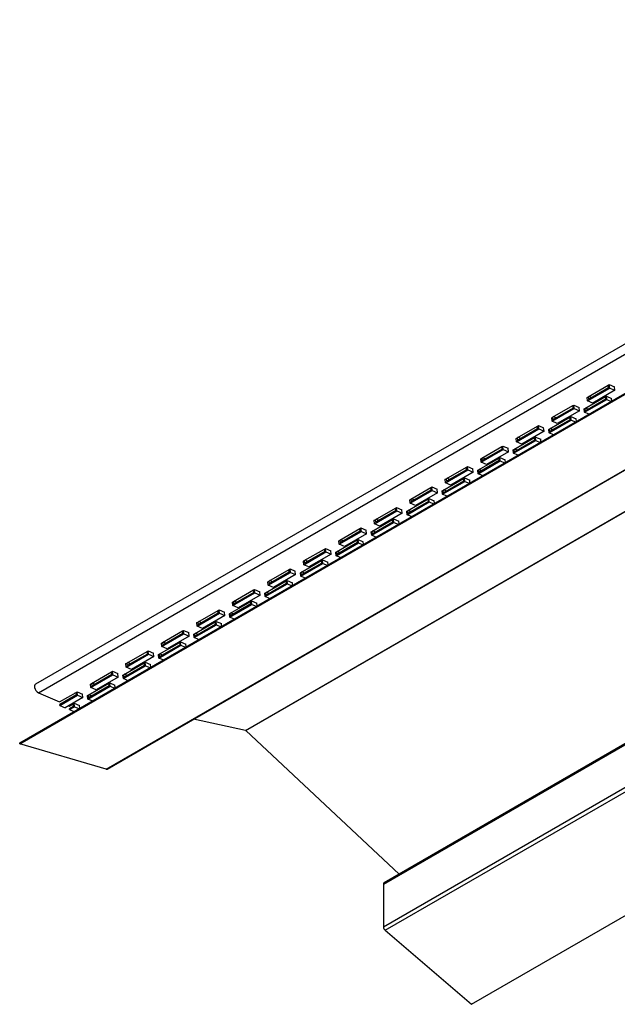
# Model space of a CAD drawing. Header units: inches. Extents: x -11.5 to 22.9, y -20.8 to 15.
# Tile 1 of 11: x -11.5 to -7.5, y -20.8 to -14.3. Entities that reach past the tile are written whole.
import ezdxf

# ---------------------------------------------------------------- set-up
doc = ezdxf.new("R2010")
doc.units = ezdxf.units.IN
doc.header["$MEASUREMENT"] = 0

msp = doc.modelspace()

# ---------------------------------------------------------------- linework, layer by layer
at = {"color": 7, "linetype": 'Continuous', "lineweight": 25}
for p, q in [((16.91068548, -2.36537532), (-11.37358577, -18.69353756)), ((-11.35400255, -18.75109898), (16.9302687, -2.42293674)), ((-9.97823567, -19.00045665), (18.30603558, -2.67229442)), ((-9.976626, -19.00138589), (18.30764524, -2.67322366)), ((-11.47830835, -19.08304207), (16.8059629, -2.75487983)), ((-11.47718927, -19.08897609), (16.80708198, -2.76081385)), ((-10.90477822, -19.25788792), (17.37949303, -2.92972568)), ((-10.89785199, -19.25738623), (17.38641926, -2.929224)), ((-9.06132996, -20.02209421), (19.22294129, -3.69393198)), ((19.22726156, -3.68438316), (-9.05700969, -20.01254539)), ((-9.06132996, -20.30554498), (19.22294129, -3.97738274)), ((-9.05008346, -20.32858042), (19.23418779, -4.00041818)), ((-8.47767241, -20.82056032), (19.80659884, -4.49239808)), ((-7.70588261, -16.81119491), (-7.55856869, -16.7261524)), ((-7.70172134, -16.78449058), (-7.56772894, -16.70713842)), ((-7.5659782, -16.72435429), (-7.69997059, -16.80170646)), ((-7.52348532, -16.74135137), (-7.67079923, -16.82639388)), ((-7.56772894, -16.70713842), (-7.56090302, -16.7031979)), ((-7.5659782, -16.72435429), (-7.56772894, -16.70713842)), ((-7.56090302, -16.7031979), (-7.52581964, -16.71839686)), ((-7.55856869, -16.7261524), (-7.56090302, -16.7031979)), ((-7.55856869, -16.7261524), (-7.52348532, -16.74135137)), ((-7.52348532, -16.74135137), (-7.52581964, -16.71839686)), ((-7.725574, -16.88760458), (-7.57826008, -16.80256207)), ((-7.72405683, -16.86242666), (-7.58656136, -16.78305222)), ((-7.58481062, -16.80026809), (-7.72230609, -16.87964254)), ((-7.70821693, -16.78824041), (-7.70172134, -16.78449058)), ((-7.70588261, -16.81119491), (-7.70821693, -16.78824041)), ((-7.67079923, -16.82639388), (-7.70588261, -16.81119491)), ((-7.70172134, -16.78449058), (-7.69997059, -16.80170646)), ((-7.67825564, -16.78917069), (-7.6962926, -16.78135664)), ((-7.58656136, -16.78305222), (-7.58059441, -16.77960757)), ((-7.58481062, -16.80026809), (-7.58656136, -16.78305222)), ((-7.58059441, -16.77960757), (-7.54551103, -16.79480653)), ((-7.57826008, -16.80256207), (-7.58059441, -16.77960757)), ((-7.57826008, -16.80256207), (-7.54953201, -16.81500776)), ((-7.54379358, -16.81169504), (-7.54551103, -16.79480653)), ((-7.94158487, -16.94726293), (-7.79427095, -16.86222042)), ((-7.9374236, -16.9205586), (-7.8034312, -16.84320644)), ((-7.80168046, -16.86042231), (-7.93567285, -16.93777448)), ((-7.8034312, -16.84320644), (-7.79660528, -16.83926592)), ((-7.80168046, -16.86042231), (-7.8034312, -16.84320644)), ((-7.79660528, -16.83926592), (-7.7615219, -16.85446488)), ((-7.79427095, -16.86222042), (-7.79660528, -16.83926592)), ((-7.79427095, -16.86222042), (-7.75918758, -16.87741938)), ((-7.75918758, -16.87741938), (-7.7615219, -16.85446488)), ((-7.72790832, -16.86465008), (-7.72405683, -16.86242666)), ((-7.725574, -16.88760458), (-7.72790832, -16.86465008)), ((-7.72405683, -16.86242666), (-7.72230609, -16.87964254)), ((-7.70059114, -16.86710676), (-7.7186281, -16.85929272)), ((-7.96127626, -17.0236726), (-7.81396234, -16.93863009)), ((-7.95975909, -16.99849468), (-7.82226363, -16.91912024)), ((-7.82051288, -16.93633611), (-7.95800835, -17.01571056)), ((-7.94391919, -16.92430843), (-7.9374236, -16.9205586)), ((-7.94158487, -16.94726293), (-7.94391919, -16.92430843)), ((-7.9374236, -16.9205586), (-7.93567285, -16.93777448)), ((-7.9139579, -16.9252387), (-7.93199486, -16.91742466)), ((-7.75918758, -16.87741938), (-7.90650149, -16.9624619)), ((-7.82226363, -16.91912024), (-7.81629667, -16.91567559)), ((-7.82051288, -16.93633611), (-7.82226363, -16.91912024)), ((-7.81629667, -16.91567559), (-7.78121329, -16.93087455)), ((-7.81396234, -16.93863009), (-7.81629667, -16.91567559)), ((-7.81396234, -16.93863009), (-7.78523427, -16.95107578)), ((-7.77949584, -16.94776306), (-7.78121329, -16.93087455)), ((-7.69684592, -16.90005028), (-7.725574, -16.88760458)), ((-8.17728713, -17.08333095), (-8.02997321, -16.99828844)), ((-8.17312586, -17.05662662), (-8.03913346, -16.97927445)), ((-8.03738272, -16.99649033), (-8.17137512, -17.0738425)), ((-8.03913346, -16.97927445), (-8.03230754, -16.97533393)), ((-8.03738272, -16.99649033), (-8.03913346, -16.97927445)), ((-8.03230754, -16.97533393), (-7.99722416, -16.9905329)), ((-8.02997321, -16.99828844), (-8.03230754, -16.97533393)), ((-8.02997321, -16.99828844), (-7.99488984, -17.0134874)), ((-7.99488984, -17.0134874), (-7.99722416, -16.9905329)), ((-7.96361058, -17.0007181), (-7.95975909, -16.99849468)), ((-7.96127626, -17.0236726), (-7.96361058, -17.0007181)), ((-7.95975909, -16.99849468), (-7.95800835, -17.01571056)), ((-7.9362934, -17.00317478), (-7.95433036, -16.99536074)), ((-7.90650149, -16.9624619), (-7.94158487, -16.94726293)), ((-8.19546135, -17.1345627), (-8.05796589, -17.05518826)), ((-8.05621514, -17.07240413), (-8.19371061, -17.15177858)), ((-8.17962145, -17.06037645), (-8.17312586, -17.05662662)), ((-8.17728713, -17.08333095), (-8.17962145, -17.06037645)), ((-8.17312586, -17.05662662), (-8.17137512, -17.0738425)), ((-8.14966016, -17.06130672), (-8.16769712, -17.05349268)), ((-7.99488984, -17.0134874), (-8.14220375, -17.09852991)), ((-8.05796589, -17.05518826), (-8.05199893, -17.0517436)), ((-8.05621514, -17.07240413), (-8.05796589, -17.05518826)), ((-8.05199893, -17.0517436), (-8.01691555, -17.06694257)), ((-8.0496646, -17.07469811), (-8.05199893, -17.0517436)), ((-8.0151981, -17.08383108), (-8.01691555, -17.06694257)), ((-7.93254818, -17.03611829), (-7.96127626, -17.0236726)), ((-8.41298939, -17.21939897), (-8.26567547, -17.13435646)), ((-8.40882812, -17.19269464), (-8.27483572, -17.11534247)), ((-8.27308498, -17.13255835), (-8.40707738, -17.20991052)), ((-8.27483572, -17.11534247), (-8.2680098, -17.11140195)), ((-8.27308498, -17.13255835), (-8.27483572, -17.11534247)), ((-8.2680098, -17.11140195), (-8.23292642, -17.12660092)), ((-8.26567547, -17.13435646), (-8.2680098, -17.11140195)), ((-8.26567547, -17.13435646), (-8.2305921, -17.14955542)), ((-8.2305921, -17.14955542), (-8.23292642, -17.12660092)), ((-8.19931284, -17.13678612), (-8.19546135, -17.1345627)), ((-8.19697852, -17.15974062), (-8.19931284, -17.13678612)), ((-8.19697852, -17.15974062), (-8.0496646, -17.07469811)), ((-8.19546135, -17.1345627), (-8.19371061, -17.15177858)), ((-8.17199566, -17.1392428), (-8.19003262, -17.13142876)), ((-8.14220375, -17.09852991), (-8.17728713, -17.08333095)), ((-8.0496646, -17.07469811), (-8.02093653, -17.0871438)), ((-8.43116361, -17.27063072), (-8.29366815, -17.19125627)), ((-8.41532371, -17.19644446), (-8.40882812, -17.19269464)), ((-8.41298939, -17.21939897), (-8.41532371, -17.19644446)), ((-8.40882812, -17.19269464), (-8.40707738, -17.20991052)), ((-8.38536242, -17.19737474), (-8.40339938, -17.1895607)), ((-8.2305921, -17.14955542), (-8.37790601, -17.23459793)), ((-8.29366815, -17.19125627), (-8.28770119, -17.18781162)), ((-8.2919174, -17.20847215), (-8.29366815, -17.19125627)), ((-8.28770119, -17.18781162), (-8.25261781, -17.20301059)), ((-8.28536686, -17.21076612), (-8.28770119, -17.18781162)), ((-8.25090036, -17.2198991), (-8.25261781, -17.20301059)), ((-8.16825044, -17.17218631), (-8.19697852, -17.15974062)), ((-8.64453038, -17.32876266), (-8.51053798, -17.25141049)), ((-8.50878724, -17.26862637), (-8.64277964, -17.34597853)), ((-8.51053798, -17.25141049), (-8.50371206, -17.24746997)), ((-8.50878724, -17.26862637), (-8.51053798, -17.25141049)), ((-8.50371206, -17.24746997), (-8.46862869, -17.26266894)), ((-8.50137773, -17.27042447), (-8.50371206, -17.24746997)), ((-8.46629436, -17.28562344), (-8.46862869, -17.26266894)), ((-8.43268078, -17.29580864), (-8.28536686, -17.21076612)), ((-8.2919174, -17.20847215), (-8.42941287, -17.28784659)), ((-8.40769792, -17.27531082), (-8.42573488, -17.26749677)), ((-8.37790601, -17.23459793), (-8.41298939, -17.21939897)), ((-8.28536686, -17.21076612), (-8.25663879, -17.22321182)), ((-8.66686587, -17.40669874), (-8.52937041, -17.32732429)), ((-8.65102597, -17.33251248), (-8.64453038, -17.32876266)), ((-8.64869165, -17.35546699), (-8.65102597, -17.33251248)), ((-8.64869165, -17.35546699), (-8.50137773, -17.27042447)), ((-8.64453038, -17.32876266), (-8.64277964, -17.34597853)), ((-8.62106469, -17.33344276), (-8.63910164, -17.32562871)), ((-8.46629436, -17.28562344), (-8.61360827, -17.37066595)), ((-8.52937041, -17.32732429), (-8.52340345, -17.32387964)), ((-8.52761966, -17.34454017), (-8.52937041, -17.32732429)), ((-8.52340345, -17.32387964), (-8.48832008, -17.33907861)), ((-8.52106912, -17.34683414), (-8.52340345, -17.32387964)), ((-8.50137773, -17.27042447), (-8.46629436, -17.28562344)), ((-8.4350151, -17.27285413), (-8.43116361, -17.27063072)), ((-8.43268078, -17.29580864), (-8.4350151, -17.27285413)), ((-8.4039527, -17.30825433), (-8.43268078, -17.29580864)), ((-8.43116361, -17.27063072), (-8.42941287, -17.28784659)), ((-8.88023264, -17.46483068), (-8.74624024, -17.38747851)), ((-8.74624024, -17.38747851), (-8.73941432, -17.38353799)), ((-8.7444895, -17.40469439), (-8.74624024, -17.38747851)), ((-8.73941432, -17.38353799), (-8.70433095, -17.39873696)), ((-8.73707999, -17.40649249), (-8.73941432, -17.38353799)), ((-8.70199662, -17.42169146), (-8.70433095, -17.39873696)), ((-8.66838304, -17.43187666), (-8.52106912, -17.34683414)), ((-8.52761966, -17.34454017), (-8.66511513, -17.42391461)), ((-8.61360827, -17.37066595), (-8.64869165, -17.35546699)), ((-8.52106912, -17.34683414), (-8.49234105, -17.35927984)), ((-8.48660262, -17.35596711), (-8.48832008, -17.33907861)), ((-8.90256813, -17.54276676), (-8.76507267, -17.46339231)), ((-8.88672823, -17.4685805), (-8.88023264, -17.46483068)), ((-8.88439391, -17.491535), (-8.73707999, -17.40649249)), ((-8.88023264, -17.46483068), (-8.8784819, -17.48204655)), ((-8.7444895, -17.40469439), (-8.8784819, -17.48204655)), ((-8.85676695, -17.46951078), (-8.8748039, -17.46169673)), ((-8.70199662, -17.42169146), (-8.84931053, -17.50673397)), ((-8.76507267, -17.46339231), (-8.75910571, -17.45994766)), ((-8.76332192, -17.48060819), (-8.76507267, -17.46339231)), ((-8.75910571, -17.45994766), (-8.72402234, -17.47514663)), ((-8.75677138, -17.48290216), (-8.75910571, -17.45994766)), ((-8.73707999, -17.40649249), (-8.70199662, -17.42169146)), ((-8.67071736, -17.40892215), (-8.66686587, -17.40669874)), ((-8.66838304, -17.43187666), (-8.67071736, -17.40892215)), ((-8.63965497, -17.44432235), (-8.66838304, -17.43187666)), ((-8.66686587, -17.40669874), (-8.66511513, -17.42391461)), ((-8.64340018, -17.41137884), (-8.66143714, -17.40356479)), ((-9.1159349, -17.60089869), (-8.9819425, -17.52354653)), ((-8.9819425, -17.52354653), (-8.97511658, -17.51960601)), ((-8.98019176, -17.54076241), (-8.9819425, -17.52354653)), ((-8.97511658, -17.51960601), (-8.94003321, -17.53480497)), ((-8.97278226, -17.54256051), (-8.97511658, -17.51960601)), ((-8.9040853, -17.56794467), (-8.75677138, -17.48290216)), ((-8.76332192, -17.48060819), (-8.90081739, -17.55998263)), ((-8.88439391, -17.491535), (-8.88672823, -17.4685805)), ((-8.84931053, -17.50673397), (-8.88439391, -17.491535)), ((-8.75677138, -17.48290216), (-8.72804331, -17.49534786)), ((-8.72230488, -17.49203513), (-8.72402234, -17.47514663)), ((-9.12009617, -17.62760302), (-8.97278226, -17.54256051)), ((-8.98019176, -17.54076241), (-9.11418416, -17.61811457)), ((-8.93769888, -17.55775948), (-9.08501279, -17.64280199)), ((-9.00077493, -17.59946033), (-8.99480797, -17.59601568)), ((-8.99480797, -17.59601568), (-8.9597246, -17.61121464)), ((-8.99247365, -17.61897018), (-8.99480797, -17.59601568)), ((-8.97278226, -17.54256051), (-8.93769888, -17.55775948)), ((-8.93769888, -17.55775948), (-8.94003321, -17.53480497)), ((-8.90641962, -17.54499017), (-8.90256813, -17.54276676)), ((-8.9040853, -17.56794467), (-8.90641962, -17.54499017)), ((-8.87535723, -17.58039037), (-8.9040853, -17.56794467)), ((-8.90256813, -17.54276676), (-8.90081739, -17.55998263)), ((-8.87910244, -17.54744686), (-8.8971394, -17.53963281)), ((-9.35163716, -17.73696671), (-9.21764476, -17.65961455)), ((-9.21764476, -17.65961455), (-9.21081884, -17.65567403)), ((-9.21589402, -17.67683042), (-9.21764476, -17.65961455)), ((-9.21081884, -17.65567403), (-9.17573547, -17.67087299)), ((-9.20848452, -17.67862853), (-9.21081884, -17.65567403)), ((-9.13978756, -17.70401269), (-8.99247365, -17.61897018)), ((-9.1382704, -17.67883477), (-9.00077493, -17.59946033)), ((-8.99902418, -17.61667621), (-9.13651965, -17.69605065)), ((-9.12243049, -17.60464852), (-9.1159349, -17.60089869)), ((-9.12009617, -17.62760302), (-9.12243049, -17.60464852)), ((-9.08501279, -17.64280199), (-9.12009617, -17.62760302)), ((-9.1159349, -17.60089869), (-9.11418416, -17.61811457)), ((-9.09246921, -17.6055788), (-9.11050616, -17.59776475)), ((-8.99902418, -17.61667621), (-9.00077493, -17.59946033)), ((-8.99247365, -17.61897018), (-8.96374557, -17.63141588)), ((-8.95800714, -17.62810315), (-8.9597246, -17.61121464)), ((-9.35579843, -17.76367104), (-9.20848452, -17.67862853)), ((-9.21589402, -17.67683042), (-9.34988642, -17.75418259)), ((-9.17340114, -17.6938275), (-9.32071505, -17.77887001)), ((-9.20848452, -17.67862853), (-9.17340114, -17.6938275)), ((-9.17340114, -17.6938275), (-9.17573547, -17.67087299)), ((-9.14212188, -17.68105819), (-9.1382704, -17.67883477)), ((-9.13978756, -17.70401269), (-9.14212188, -17.68105819)), ((-9.11105949, -17.71645839), (-9.13978756, -17.70401269)), ((-9.1382704, -17.67883477), (-9.13651965, -17.69605065)), ((-9.1148047, -17.68351488), (-9.13284166, -17.67570083)), ((-9.45334702, -17.79568257), (-9.4465211, -17.79174205)), ((-9.4465211, -17.79174205), (-9.41143773, -17.80694101)), ((-9.44418678, -17.81469655), (-9.4465211, -17.79174205)), ((-9.37548982, -17.84008071), (-9.22817591, -17.7550382)), ((-9.37397266, -17.81490279), (-9.23647719, -17.73552835)), ((-9.23472644, -17.75274423), (-9.37222191, -17.83211867)), ((-9.35813275, -17.74071654), (-9.35163716, -17.73696671)), ((-9.35579843, -17.76367104), (-9.35813275, -17.74071654)), ((-9.32071505, -17.77887001), (-9.35579843, -17.76367104)), ((-9.35163716, -17.73696671), (-9.34988642, -17.75418259)), ((-9.32817147, -17.74164682), (-9.34620842, -17.73383277)), ((-9.23647719, -17.73552835), (-9.23051023, -17.7320837)), ((-9.23472644, -17.75274423), (-9.23647719, -17.73552835)), ((-9.23051023, -17.7320837), (-9.19542686, -17.74728266)), ((-9.22817591, -17.7550382), (-9.23051023, -17.7320837)), ((-9.22817591, -17.7550382), (-9.19944783, -17.76748389)), ((-9.1937094, -17.76417117), (-9.19542686, -17.74728266)), ((-9.59150069, -17.89973906), (-9.44418678, -17.81469655)), ((-9.58733942, -17.87303473), (-9.45334702, -17.79568257)), ((-9.45159628, -17.81289844), (-9.58558868, -17.89025061)), ((-9.4091034, -17.82989551), (-9.55641732, -17.91493803)), ((-9.45159628, -17.81289844), (-9.45334702, -17.79568257)), ((-9.44418678, -17.81469655), (-9.4091034, -17.82989551)), ((-9.4091034, -17.82989551), (-9.41143773, -17.80694101)), ((-9.37782414, -17.81712621), (-9.37397266, -17.81490279)), ((-9.37548982, -17.84008071), (-9.37782414, -17.81712621)), ((-9.34676175, -17.85252641), (-9.37548982, -17.84008071)), ((-9.37397266, -17.81490279), (-9.37222191, -17.83211867)), ((-9.35050696, -17.81958289), (-9.36854392, -17.81176885)), ((-9.61119208, -17.97614873), (-9.46387817, -17.89110622)), ((-9.60967492, -17.95097081), (-9.47217945, -17.87159637)), ((-9.4704287, -17.88881224), (-9.60792417, -17.96818669)), ((-9.59383501, -17.87678456), (-9.58733942, -17.87303473)), ((-9.59150069, -17.89973906), (-9.59383501, -17.87678456)), ((-9.55641732, -17.91493803), (-9.59150069, -17.89973906)), ((-9.58733942, -17.87303473), (-9.58558868, -17.89025061)), ((-9.56387373, -17.87771483), (-9.58191068, -17.86990079)), ((-9.47217945, -17.87159637), (-9.46621249, -17.86815172)), ((-9.4704287, -17.88881224), (-9.47217945, -17.87159637)), ((-9.46621249, -17.86815172), (-9.43112912, -17.88335068)), ((-9.46387817, -17.89110622), (-9.46621249, -17.86815172)), ((-9.46387817, -17.89110622), (-9.43515009, -17.90355191)), ((-9.42941166, -17.90023919), (-9.43112912, -17.88335068)), ((-9.82720295, -18.03580708), (-9.67988904, -17.95076457)), ((-9.82304168, -18.00910275), (-9.68904928, -17.93175059)), ((-9.68729854, -17.94896646), (-9.82129094, -18.02631863)), ((-9.64480566, -17.96596353), (-9.79211958, -18.05100604)), ((-9.68904928, -17.93175059), (-9.68222336, -17.92781006)), ((-9.68729854, -17.94896646), (-9.68904928, -17.93175059)), ((-9.68222336, -17.92781006), (-9.64713999, -17.94300903)), ((-9.67988904, -17.95076457), (-9.68222336, -17.92781006)), ((-9.67988904, -17.95076457), (-9.64480566, -17.96596353)), ((-9.64480566, -17.96596353), (-9.64713999, -17.94300903)), ((-9.6135264, -17.95319423), (-9.60967492, -17.95097081)), ((-9.61119208, -17.97614873), (-9.6135264, -17.95319423)), ((-9.58246401, -17.98859443), (-9.61119208, -17.97614873)), ((-9.60967492, -17.95097081), (-9.60792417, -17.96818669)), ((-9.58620922, -17.95565091), (-9.60424618, -17.94783687)), ((-9.84689434, -18.11221675), (-9.69958043, -18.02717424)), ((-9.84537718, -18.08703883), (-9.70788171, -18.00766439)), ((-9.70613096, -18.02488026), (-9.84362643, -18.10425471)), ((-9.82953727, -18.01285258), (-9.82304168, -18.00910275)), ((-9.82720295, -18.03580708), (-9.82953727, -18.01285258)), ((-9.79211958, -18.05100604), (-9.82720295, -18.03580708)), ((-9.82304168, -18.00910275), (-9.82129094, -18.02631863)), ((-9.79957599, -18.01378285), (-9.81761294, -18.00596881)), ((-9.70788171, -18.00766439), (-9.70191475, -18.00421973)), ((-9.70613096, -18.02488026), (-9.70788171, -18.00766439)), ((-9.70191475, -18.00421973), (-9.66683138, -18.0194187)), ((-9.69958043, -18.02717424), (-9.70191475, -18.00421973)), ((-9.69958043, -18.02717424), (-9.67085235, -18.03961993)), ((-9.66511393, -18.03630721), (-9.66683138, -18.0194187)), ((-10.06290521, -18.1718751), (-9.9155913, -18.08683259)), ((-10.05874394, -18.14517077), (-9.92475154, -18.0678186)), ((-9.9230008, -18.08503448), (-10.0569932, -18.16238665)), ((-9.88050792, -18.10203155), (-10.02782184, -18.18707406)), ((-9.92475154, -18.0678186), (-9.91792562, -18.06387808)), ((-9.9230008, -18.08503448), (-9.92475154, -18.0678186)), ((-9.91792562, -18.06387808), (-9.88284225, -18.07907705)), ((-9.9155913, -18.08683259), (-9.91792562, -18.06387808)), ((-9.9155913, -18.08683259), (-9.88050792, -18.10203155)), ((-9.88050792, -18.10203155), (-9.88284225, -18.07907705)), ((-9.84922866, -18.08926225), (-9.84537718, -18.08703883)), ((-9.84689434, -18.11221675), (-9.84922866, -18.08926225)), ((-9.81816627, -18.12466244), (-9.84689434, -18.11221675)), ((-9.84537718, -18.08703883), (-9.84362643, -18.10425471)), ((-9.82191148, -18.09171893), (-9.83994844, -18.08390489)), ((-10.0825966, -18.24828477), (-9.93528269, -18.16324226)), ((-10.08107944, -18.22310685), (-9.94358397, -18.1437324)), ((-9.94183323, -18.16094828), (-10.07932869, -18.24032273)), ((-10.06523953, -18.14892059), (-10.05874394, -18.14517077)), ((-10.06290521, -18.1718751), (-10.06523953, -18.14892059)), ((-10.02782184, -18.18707406), (-10.06290521, -18.1718751)), ((-10.05874394, -18.14517077), (-10.0569932, -18.16238665)), ((-10.03527825, -18.14985087), (-10.0533152, -18.14203683)), ((-9.94358397, -18.1437324), (-9.93761701, -18.14028775)), ((-9.94183323, -18.16094828), (-9.94358397, -18.1437324)), ((-9.93761701, -18.14028775), (-9.90253364, -18.15548672)), ((-9.93528269, -18.16324226), (-9.93761701, -18.14028775)), ((-9.93528269, -18.16324226), (-9.90655461, -18.17568795)), ((-9.90081619, -18.17237523), (-9.90253364, -18.15548672)), ((-10.29860747, -18.30794312), (-10.15129356, -18.2229006)), ((-10.2944462, -18.28123879), (-10.1604538, -18.20388662)), ((-10.15870306, -18.2211025), (-10.29269546, -18.29845466)), ((-10.11621018, -18.23809957), (-10.2635241, -18.32314208)), ((-10.1604538, -18.20388662), (-10.15362788, -18.1999461)), ((-10.15870306, -18.2211025), (-10.1604538, -18.20388662)), ((-10.15362788, -18.1999461), (-10.11854451, -18.21514507)), ((-10.15129356, -18.2229006), (-10.15362788, -18.1999461)), ((-10.15129356, -18.2229006), (-10.11621018, -18.23809957)), ((-10.11621018, -18.23809957), (-10.11854451, -18.21514507)), ((-10.08493092, -18.22533026), (-10.08107944, -18.22310685)), ((-10.0825966, -18.24828477), (-10.08493092, -18.22533026)), ((-10.05386853, -18.26073046), (-10.0825966, -18.24828477)), ((-10.08107944, -18.22310685), (-10.07932869, -18.24032273)), ((-10.05761374, -18.22778695), (-10.0756507, -18.21997291)), ((-10.31829886, -18.38435279), (-10.17098495, -18.29931027)), ((-10.3167817, -18.35917487), (-10.17928623, -18.27980042)), ((-10.17753549, -18.2970163), (-10.31503095, -18.37639074)), ((-10.30094179, -18.28498861), (-10.2944462, -18.28123879)), ((-10.29860747, -18.30794312), (-10.30094179, -18.28498861)), ((-10.2635241, -18.32314208), (-10.29860747, -18.30794312)), ((-10.2944462, -18.28123879), (-10.29269546, -18.29845466)), ((-10.27098051, -18.28591889), (-10.28901746, -18.27810484)), ((-10.17928623, -18.27980042), (-10.17331927, -18.27635577)), ((-10.17753549, -18.2970163), (-10.17928623, -18.27980042)), ((-10.17331927, -18.27635577), (-10.1382359, -18.29155474)), ((-10.17098495, -18.29931027), (-10.17331927, -18.27635577)), ((-10.17098495, -18.29931027), (-10.14225688, -18.31175597)), ((-10.13651845, -18.30844324), (-10.1382359, -18.29155474)), ((-10.53430973, -18.44401113), (-10.38699582, -18.35896862)), ((-10.53014846, -18.41730681), (-10.39615606, -18.33995464)), ((-10.39440532, -18.35717052), (-10.52839772, -18.43452268)), ((-10.35191244, -18.37416759), (-10.49922636, -18.4592101)), ((-10.39615606, -18.33995464), (-10.38933014, -18.33601412)), ((-10.39440532, -18.35717052), (-10.39615606, -18.33995464)), ((-10.38933014, -18.33601412), (-10.35424677, -18.35121309)), ((-10.38699582, -18.35896862), (-10.38933014, -18.33601412)), ((-10.38699582, -18.35896862), (-10.35191244, -18.37416759)), ((-10.35191244, -18.37416759), (-10.35424677, -18.35121309)), ((-10.32063318, -18.36139828), (-10.3167817, -18.35917487)), ((-10.31829886, -18.38435279), (-10.32063318, -18.36139828)), ((-10.3167817, -18.35917487), (-10.31503095, -18.37639074)), ((-10.293316, -18.36385497), (-10.31135296, -18.35604092)), ((-10.55400112, -18.5204208), (-10.40668721, -18.43537829)), ((-10.55248396, -18.49524289), (-10.41498849, -18.41586844)), ((-10.41323775, -18.43308432), (-10.55073321, -18.51245876)), ((-10.53664405, -18.42105663), (-10.53014846, -18.41730681)), ((-10.53430973, -18.44401113), (-10.53664405, -18.42105663)), ((-10.49922636, -18.4592101), (-10.53430973, -18.44401113)), ((-10.53014846, -18.41730681), (-10.52839772, -18.43452268)), ((-10.50668277, -18.42198691), (-10.52471972, -18.41417286)), ((-10.41498849, -18.41586844), (-10.40902153, -18.41242379)), ((-10.41323775, -18.43308432), (-10.41498849, -18.41586844)), ((-10.40902153, -18.41242379), (-10.37393816, -18.42762276)), ((-10.40668721, -18.43537829), (-10.40902153, -18.41242379)), ((-10.40668721, -18.43537829), (-10.37795914, -18.44782399)), ((-10.37222071, -18.44451126), (-10.37393816, -18.42762276)), ((-10.28957079, -18.39679848), (-10.31829886, -18.38435279)), ((-10.77001199, -18.58007915), (-10.62269808, -18.49503664)), ((-10.76585072, -18.55337483), (-10.63185832, -18.47602266)), ((-10.63010758, -18.49323854), (-10.76409998, -18.5705907)), ((-10.5876147, -18.51023561), (-10.73492862, -18.59527812)), ((-10.63185832, -18.47602266), (-10.6250324, -18.47208214)), ((-10.63010758, -18.49323854), (-10.63185832, -18.47602266)), ((-10.6250324, -18.47208214), (-10.58994903, -18.48728111)), ((-10.62269808, -18.49503664), (-10.6250324, -18.47208214)), ((-10.62269808, -18.49503664), (-10.5876147, -18.51023561)), ((-10.5876147, -18.51023561), (-10.58994903, -18.48728111)), ((-10.55633544, -18.4974663), (-10.55248396, -18.49524289)), ((-10.55400112, -18.5204208), (-10.55633544, -18.4974663)), ((-10.55248396, -18.49524289), (-10.55073321, -18.51245876)), ((-10.52901826, -18.49992299), (-10.54705522, -18.49210894)), ((-10.78970338, -18.65648882), (-10.64238947, -18.57144631)), ((-10.78818622, -18.6313109), (-10.65069075, -18.55193646)), ((-10.64894001, -18.56915234), (-10.78643547, -18.64852678)), ((-10.77234632, -18.55712465), (-10.76585072, -18.55337483)), ((-10.77001199, -18.58007915), (-10.77234632, -18.55712465)), ((-10.76585072, -18.55337483), (-10.76409998, -18.5705907)), ((-10.74238503, -18.55805493), (-10.76042199, -18.55024088)), ((-10.65069075, -18.55193646), (-10.64472379, -18.54849181)), ((-10.64894001, -18.56915234), (-10.65069075, -18.55193646)), ((-10.64472379, -18.54849181), (-10.60964042, -18.56369078)), ((-10.64238947, -18.57144631), (-10.64472379, -18.54849181)), ((-10.64238947, -18.57144631), (-10.6136614, -18.58389201)), ((-10.60792297, -18.58057928), (-10.60964042, -18.56369078)), ((-10.52527305, -18.5328665), (-10.55400112, -18.5204208)), ((-11.00571425, -18.71614717), (-10.85840034, -18.63110466)), ((-11.00155298, -18.68944284), (-10.86756058, -18.61209068)), ((-10.86580984, -18.62930656), (-10.99980224, -18.70665872)), ((-10.86756058, -18.61209068), (-10.86073466, -18.60815016)), ((-10.86580984, -18.62930656), (-10.86756058, -18.61209068)), ((-10.86073466, -18.60815016), (-10.82565129, -18.62334912)), ((-10.85840034, -18.63110466), (-10.86073466, -18.60815016)), ((-10.85840034, -18.63110466), (-10.82331696, -18.64630363)), ((-10.82331696, -18.64630363), (-10.82565129, -18.62334912)), ((-10.79203771, -18.63353432), (-10.78818622, -18.6313109)), ((-10.78970338, -18.65648882), (-10.79203771, -18.63353432)), ((-10.78818622, -18.6313109), (-10.78643547, -18.64852678)), ((-10.76472052, -18.63599101), (-10.78275748, -18.62817696)), ((-10.73492862, -18.59527812), (-10.77001199, -18.58007915)), ((-11.02540564, -18.79255684), (-10.87809173, -18.70751433)), ((-11.02388848, -18.76737892), (-10.88639301, -18.68800448)), ((-10.88464227, -18.70522036), (-11.02213774, -18.7845948)), ((-11.00804858, -18.69319267), (-11.00155298, -18.68944284)), ((-11.00571425, -18.71614717), (-11.00804858, -18.69319267)), ((-11.00155298, -18.68944284), (-10.99980224, -18.70665872)), ((-10.97808729, -18.69412295), (-10.99612425, -18.6863089)), ((-10.82331696, -18.64630363), (-10.97063088, -18.73134614)), ((-10.88639301, -18.68800448), (-10.88042605, -18.68455983)), ((-10.88464227, -18.70522036), (-10.88639301, -18.68800448)), ((-10.88042605, -18.68455983), (-10.84534268, -18.69975879)), ((-10.87809173, -18.70751433), (-10.88042605, -18.68455983)), ((-10.87809173, -18.70751433), (-10.84936366, -18.71996003)), ((-10.84362523, -18.7166473), (-10.84534268, -18.69975879)), ((-10.76097531, -18.66893452), (-10.78970338, -18.65648882)), ((-11.35400255, -18.75109898), (-11.21366905, -18.81189484)), ((-11.21366905, -18.81189484), (-11.10326284, -18.7481587)), ((-11.1015121, -18.76537457), (-11.21191831, -18.82911072)), ((-11.21133473, -18.83484935), (-11.0941026, -18.76717268)), ((-11.10255595, -18.75510992), (-11.11180706, -18.75309117)), ((-11.10326284, -18.7481587), (-11.09643692, -18.74421818)), ((-11.1015121, -18.76537457), (-11.10326284, -18.7481587)), ((-11.09643692, -18.74421818), (-11.06135355, -18.75941714)), ((-11.0941026, -18.76717268), (-11.09643692, -18.74421818)), ((-11.0941026, -18.76717268), (-11.05901923, -18.78237164)), ((-11.05901923, -18.78237164), (-11.06135355, -18.75941714)), ((-11.02773997, -18.76960234), (-11.02388848, -18.76737892)), ((-11.02540564, -18.79255684), (-11.02773997, -18.76960234)), ((-11.02388848, -18.76737892), (-11.02213774, -18.7845948)), ((-11.00042278, -18.77205903), (-11.01845974, -18.76424498)), ((-10.97063088, -18.73134614), (-11.00571425, -18.71614717)), ((-11.21133473, -18.83484935), (-11.21191831, -18.82911072)), ((-11.21133473, -18.83484935), (-11.17625135, -18.85004831)), ((-11.05901923, -18.78237164), (-11.17625135, -18.85004831)), ((-11.1545364, -18.83751254), (-11.14930358, -18.83977952)), ((-11.14930358, -18.83977952), (-11.12209527, -18.8240725)), ((-11.12209527, -18.8240725), (-11.11612831, -18.82062785)), ((-11.12034453, -18.84128837), (-11.12209527, -18.8240725)), ((-11.11612831, -18.82062785), (-11.08104494, -18.83582681)), ((-11.11379399, -18.84358235), (-11.11612831, -18.82062785)), ((-11.07932749, -18.85271532), (-11.08104494, -18.83582681)), ((-10.99667757, -18.80500254), (-11.02540564, -18.79255684)), ((-11.12034453, -18.84128837), (-11.14755284, -18.8569954)), ((-11.14696926, -18.86273402), (-11.14755284, -18.8569954)), ((-11.14696926, -18.86273402), (-11.11379399, -18.84358235)), ((-11.14696926, -18.86273402), (-11.11824119, -18.87517972)), ((-11.11379399, -18.84358235), (-11.08506592, -18.85602804)), ((-9.97823567, -19.00045665), (-10.32261243, -18.9253075)), ((-9.976626, -19.00138589), (-8.95786508, -19.95531043)), ((-11.47718927, -19.08897609), (-11.47830835, -19.08304207)), ((-10.90477822, -19.25788792), (-11.47718927, -19.08897609)), ((-9.06132996, -20.02209421), (-9.06132996, -20.30554498)), ((-9.05008346, -20.32858042), (-8.47767241, -20.82056032))]:
    msp.add_line(p, q, dxfattribs=at)
at = {"color": 7, "linetype": 'Continuous', "lineweight": 25, "flags": 128}
msp.add_lwpolyline([(-11.37358577, -18.69353756), (-11.37727762, -18.69693499), (-11.38019806, -18.70469245), (-11.37995906, -18.71485412), (-11.37659305, -18.72604078), (-11.37055691, -18.73673407), (-11.36266991, -18.74548262), (-11.35400255, -18.75109898)], dxfattribs=at)
at = {"color": 7, "linetype": 'Continuous', "lineweight": 25}
for centre, radius, start, end in [((-9.97915601, -19.00390969), 0.00357358, 44.929547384, 75.075829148), ((-10.90187939, -19.2498466), 0.00854786, 250.17619014, 298.109543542), ((-9.05103114, -20.02100207), 0.01035656, 125.258841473, 186.05333892), ((-9.02868842, -20.30387167), 0.03268439, 182.934592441, 229.111070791)]:
    msp.add_arc(centre, radius, start, end, dxfattribs=at)

doc.saveas('drawing.dxf')
